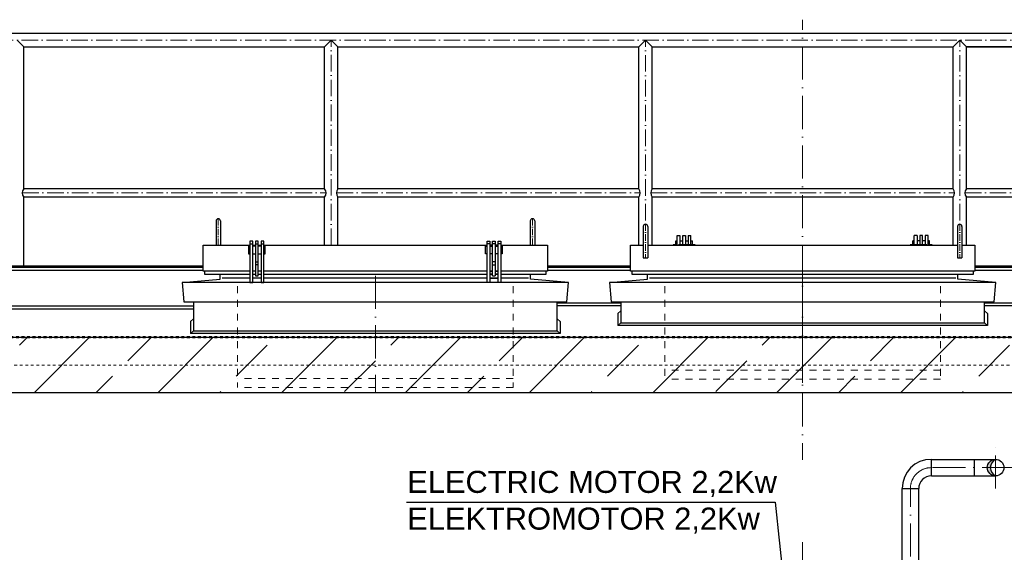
# Model space of a CAD drawing. Header units: millimetres. Extents: x -48448 to 452754, y -13941 to 17062.
# Tile 42 of 256: x -17399 to -13826, y 5422 to 7357. Entities that reach past the tile are written whole.
import ezdxf

# ---------------------------------------------------------------- set-up
doc = ezdxf.new("R2010")
doc.units = ezdxf.units.MM
doc.linetypes.add('ACAD_ISO10W100', pattern=[18, 12, -3, 0, -3])
doc.linetypes.add('JIS_02_1.0', pattern=[2, 1, -1])
doc.layers.add('Beschriftung', color=7, linetype='Continuous')
doc.styles.add('LBB3.5M1000', font='isocp.shx', dxfattribs={"height": 3.5})

msp = doc.modelspace()

# ---------------------------------------------------------------- hatches: boundary and pattern name
at = {"lineweight": 13}
h = msp.add_hatch(dxfattribs=at)
h.set_pattern_fill('ANSI33', color=256, scale=50, style=0)
h.paths.add_polyline_path([(-11265.163, 6002.031), (-11265.163, 6202.135), (-18598.113, 6202.135), (-18608.113, 6212.135), (-18608.113, 6342.135), (-18618.113, 6352.135), (-18798.113, 6352.135), (-18808.113, 6342.135), (-18808.113, 6012.031), (-18798.113, 6002.031), (-18758.113, 6002.031), (-18718.113, 6042.031), (-18718.113, 6002.031)])
h.paths.add_polyline_path([(-10951.063, 6097.083), (-11051.063, 6097.083), (-11051.063, 6002.031), (-10398.113, 6002.031), (-10398.113, 6042.031), (-10358.113, 6002.031), (-10318.113, 6002.031), (-10308.113, 6012.031), (-10308.113, 6342.135), (-10318.113, 6352.135), (-10498.113, 6352.135), (-10508.113, 6342.135), (-10508.113, 6212.135), (-10518.113, 6202.135), (-11051.063, 6202.135), (-11051.063, 6107.083), (-10951.063, 6107.083)])
h = msp.add_hatch(color=256)
h.dxf.hatch_style = 1
h.paths.add_polyline_path([(-13858.113, 5759.92, 0.41421356), (-13888.263, 5729.77), (-13877.15, 5729.77, -0.28928987)])
h.paths.add_polyline_path([(-13877.15, 5729.77), (-13888.263, 5729.77, 0.41421356), (-13858.113, 5699.62, -0.28928987)])

# ---------------------------------------------------------------- linework, layer by layer
at = {"linetype": 'ACAD_ISO10W100', "lineweight": 18, "ltscale": 10}
for p, q in [((-14558.41, 4978.402), (-14558.41, 7356.571)), ((-13858.113, 5653.573), (-13858.113, 5805.968)), ((-13786.514, 5729.77), (-14091.113, 5729.77)), ((-14167.113, 3605.77), (-14167.113, 5653.77))]:
    msp.add_line(p, q, dxfattribs=at)
for p, q in [((-10158.113, 7306.571), (-18958.113, 7306.571)), ((-17408.113, 7282.421), (-17383.963, 7258.271)), ((-17383.963, 7258.271), (-16292.263, 7258.271)), ((-17383.963, 6742.371), (-17383.963, 7258.271)), ((-16292.263, 7258.271), (-16268.113, 7282.421)), ((-16292.263, 6742.371), (-16292.263, 7258.271)), ((-16268.113, 7282.421), (-16243.963, 7258.271)), ((-16243.963, 7258.271), (-15152.263, 7258.271)), ((-16243.963, 6742.371), (-16243.963, 7258.271)), ((-15152.263, 7258.271), (-15128.113, 7282.421)), ((-15152.263, 6742.371), (-15152.263, 7258.271)), ((-15128.113, 7282.421), (-15103.963, 7258.271)), ((-15103.963, 7258.271), (-14012.263, 7258.271)), ((-15103.963, 6742.371), (-15103.963, 7258.271)), ((-14012.263, 7258.271), (-13988.113, 7282.421)), ((-14012.263, 6742.371), (-14012.263, 7258.271)), ((-13988.113, 7282.421), (-13963.963, 7258.271)), ((-13963.963, 7258.271), (-12872.263, 7258.271)), ((-12872.263, 7258.271), (-13963.963, 7258.271)), ((-13963.963, 6742.371), (-13963.963, 7258.271)), ((-16292.263, 6742.371), (-17383.963, 6742.371)), ((-15152.263, 6742.371), (-16243.963, 6742.371)), ((-14012.263, 6742.371), (-15103.963, 6742.371)), ((-12872.263, 6742.371), (-13963.963, 6742.371)), ((-17383.963, 6463.112), (-17383.963, 6712.471)), ((-16292.263, 6712.471), (-17383.963, 6712.471)), ((-16292.263, 6537.731), (-16292.263, 6712.471)), ((-16243.963, 6537.731), (-16243.963, 6712.471)), ((-15152.263, 6712.471), (-16243.963, 6712.471)), ((-15152.263, 6537.731), (-15152.263, 6712.471)), ((-15103.963, 6537.731), (-15103.963, 6712.471)), ((-14012.263, 6712.471), (-15103.963, 6712.471)), ((-14012.263, 6537.731), (-14012.263, 6712.471)), ((-13963.963, 6537.731), (-13963.963, 6712.471)), ((-12872.263, 6712.471), (-13963.963, 6712.471)), ((-16686.113, 6625.551), (-16686.113, 6537.731)), ((-16670.113, 6625.551), (-16670.113, 6537.731)), ((-15546.113, 6625.551), (-15546.113, 6537.731)), ((-15530.113, 6625.551), (-15530.113, 6537.731)), ((-15136.113, 6605.528), (-15136.113, 6492.155)), ((-15120.113, 6605.528), (-15120.113, 6492.155)), ((-13996.113, 6605.528), (-13996.113, 6492.155)), ((-13980.113, 6605.528), (-13980.113, 6492.155)), ((-16563.113, 6542.779), (-16553.113, 6542.779)), ((-16543.113, 6542.779), (-16533.113, 6542.779)), ((-16523.113, 6542.779), (-16513.113, 6542.779)), ((-15693.113, 6542.779), (-15703.113, 6542.779)), ((-15673.113, 6542.779), (-15683.113, 6542.779)), ((-15653.113, 6542.779), (-15663.113, 6542.779)), ((-15018.113, 6553.779), (-15013.113, 6553.779)), ((-15018.113, 6537.731), (-15018.113, 6553.779)), ((-15013.113, 6537.731), (-15013.113, 6572.779)), ((-15013.113, 6572.779), (-15003.113, 6572.779)), ((-15003.113, 6572.779), (-15003.113, 6537.731)), ((-15003.113, 6553.779), (-14993.113, 6553.779)), ((-14993.113, 6537.731), (-14993.113, 6572.779)), ((-14993.113, 6572.779), (-14983.113, 6572.779)), ((-14983.113, 6572.779), (-14983.113, 6537.731)), ((-14983.113, 6553.779), (-14973.113, 6553.779)), ((-14973.113, 6572.779), (-14973.113, 6537.731)), ((-14973.113, 6572.779), (-14963.113, 6572.779)), ((-14963.113, 6537.731), (-14963.113, 6572.779)), ((-14963.113, 6553.779), (-14958.113, 6553.779)), ((-14958.113, 6537.731), (-14958.113, 6553.779)), ((-14153.113, 6553.779), (-14158.113, 6553.779)), ((-14158.113, 6537.731), (-14158.113, 6553.779)), ((-14153.113, 6537.731), (-14153.113, 6572.779)), ((-14143.113, 6572.779), (-14153.113, 6572.779)), ((-14143.113, 6572.779), (-14143.113, 6537.731)), ((-14133.113, 6553.779), (-14143.113, 6553.779)), ((-14133.113, 6572.779), (-14133.113, 6537.731)), ((-14123.113, 6572.779), (-14133.113, 6572.779)), ((-14123.113, 6537.731), (-14123.113, 6572.779)), ((-14113.113, 6553.779), (-14123.113, 6553.779)), ((-14113.113, 6572.779), (-14113.113, 6537.731)), ((-14103.113, 6572.779), (-14113.113, 6572.779)), ((-14103.113, 6537.731), (-14103.113, 6572.779)), ((-14098.113, 6553.779), (-14103.113, 6553.779)), ((-14098.113, 6537.731), (-14098.113, 6553.779)), ((-16543.113, 6476.66), (-16533.113, 6476.66)), ((-16533.113, 6466.66), (-16543.113, 6466.66)), ((-15673.113, 6476.66), (-15683.113, 6476.66)), ((-15683.113, 6466.66), (-15673.113, 6466.66)), ((-17488.113, 6463.112), (-16733.113, 6463.112)), ((-17488.113, 6457.311), (-16733.113, 6457.311)), ((-17488.113, 6447.119), (-16733.113, 6447.119)), ((-16671.088, 6413.665), (-16671.088, 6432.779)), ((-15545.138, 6413.665), (-15545.138, 6432.779)), ((-15483.113, 6463.112), (-15183.113, 6463.112)), ((-15483.113, 6457.311), (-15183.113, 6457.311)), ((-15483.113, 6447.119), (-15183.113, 6447.119)), ((-15121.088, 6413.665), (-15121.088, 6432.779)), ((-13995.138, 6413.665), (-13995.138, 6432.779)), ((-13933.113, 6463.112), (-13633.113, 6463.112)), ((-13933.113, 6457.311), (-13633.113, 6457.311)), ((-13933.113, 6447.119), (-13633.113, 6447.119)), ((-16808.611, 6402.204), (-16671.088, 6413.665)), ((-16563.113, 6417.521), (-16663.604, 6417.521)), ((-16523.113, 6417.521), (-16553.113, 6417.521)), ((-15703.113, 6417.521), (-16513.113, 6417.521)), ((-15663.113, 6417.521), (-15693.113, 6417.521)), ((-15693.113, 6417.521), (-15663.113, 6417.521)), ((-15552.621, 6417.521), (-15653.113, 6417.521)), ((-15407.614, 6402.204), (-15545.138, 6413.665)), ((-15258.611, 6402.204), (-15121.088, 6413.665)), ((-14002.621, 6417.521), (-15113.604, 6417.521)), ((-13857.614, 6402.204), (-13995.138, 6413.665)), ((-15218.113, 6327.354), (-15448.113, 6327.354)), ((-13668.113, 6327.354), (-13898.113, 6327.354)), ((-17488.113, 6316.904), (-16768.113, 6316.904)), ((-17488.113, 6306.571), (-16768.113, 6306.571)), ((-15218.113, 6317.037), (-15448.113, 6317.037)), ((-15218.113, 6299.346), (-15228.43, 6289.029)), ((-15228.43, 6289.029), (-15228.43, 6245.819)), ((-13668.113, 6317.037), (-13898.113, 6317.037)), ((-13898.113, 6299.346), (-13887.796, 6289.029)), ((-13887.796, 6289.029), (-13887.796, 6245.819)), ((-16768.113, 6270.311), (-16778.43, 6259.993)), ((-16778.43, 6259.993), (-16778.43, 6216.784)), ((-15448.113, 6270.311), (-15437.796, 6259.993)), ((-15437.796, 6259.993), (-15437.796, 6216.784)), ((-15218.113, 6256.137), (-15228.43, 6245.819)), ((-13898.113, 6256.137), (-13887.796, 6245.819)), ((-16768.113, 6227.102), (-16778.43, 6216.784)), ((-15437.796, 6216.784), (-16778.43, 6216.784)), ((-15448.113, 6227.102), (-15437.796, 6216.784)), ((-13887.796, 6245.819), (-15228.43, 6245.819)), ((-11265.163, 6202.135), (-18598.113, 6202.135)), ((-11265.163, 6002.031), (-18718.113, 6002.031))]:
    msp.add_line(p, q)
at = {"linetype": 'ACAD_ISO10W100', "lineweight": 18, "ltscale": 5}
for p, q in [((-10123.963, 7282.421), (-18992.263, 7282.421)), ((-16268.113, 6537.731), (-16268.113, 7282.421)), ((-15128.113, 6627.286), (-15128.113, 7282.421)), ((-13988.113, 6627.286), (-13988.113, 7282.421)), ((-17389.147, 6727.421), (-16287.079, 6727.421)), ((-16249.147, 6727.421), (-15147.079, 6727.421)), ((-15109.147, 6727.421), (-14007.079, 6727.421)), ((-13969.147, 6727.421), (-12867.079, 6727.421))]:
    msp.add_line(p, q, dxfattribs=at)
at = {"linetype": 'ACAD_ISO10W100', "lineweight": 18, "ltscale": 2}
for p, q in [((-16678.113, 6633.551), (-16678.113, 6532.731)), ((-15538.113, 6633.551), (-15538.113, 6532.731)), ((-15128.113, 6613.528), (-15128.113, 6491.517)), ((-13988.113, 6613.528), (-13988.113, 6491.517)), ((-14948.113, 6540.279), (-15028.113, 6540.279)), ((-14168.113, 6540.279), (-14088.113, 6540.279))]:
    msp.add_line(p, q, dxfattribs=at)
at = {"linetype": 'ACAD_ISO10W100', "lineweight": 9, "ltscale": 10}
for p, q in [((-16108.113, 6426.79), (-16108.113, 6000.927)), ((-14558.113, 6426.79), (-14558.113, 6037.213))]:
    msp.add_line(p, q, dxfattribs=at)
at = {"linetype": 'JIS_02_1.0', "lineweight": 9, "ltscale": 25}
for p, q in [((-16608.113, 6388.716), (-16608.113, 6021.091)), ((-15608.113, 6388.716), (-15608.113, 6021.091)), ((-15058.113, 6388.716), (-15058.113, 6051.189)), ((-14058.113, 6388.716), (-14058.113, 6051.189)), ((-14058.113, 6083.451), (-15058.113, 6083.451)), ((-15608.113, 6053.352), (-16608.113, 6053.352)), ((-14058.113, 6051.189), (-15058.113, 6051.189)), ((-15608.113, 6021.091), (-16608.113, 6021.091))]:
    msp.add_line(p, q, dxfattribs=at)
at = {"linetype": 'JIS_02_1.0', "lineweight": 50, "ltscale": 10}
msp.add_line((-10521.779, 6204.135), (-18594.447, 6204.135), dxfattribs=at)
at = {"linetype": 'JIS_02_1.0', "lineweight": 18, "ltscale": 10}
msp.add_line((-18458.113, 6102.041), (-10658.113, 6102.041), dxfattribs=at)
at = {"linetype": 'Continuous', "lineweight": -2, "ltscale": 10}
for p, q in [((-14091.113, 5699.62), (-14091.113, 5759.92)), ((-14091.113, 5759.92), (-13934.113, 5759.92)), ((-13934.113, 5699.62), (-13934.113, 5759.92)), ((-13934.113, 5759.92), (-13858.113, 5759.92)), ((-14091.113, 5699.62), (-13934.113, 5699.62)), ((-13934.113, 5699.62), (-13858.113, 5699.62)), ((-14197.263, 5653.77), (-14136.963, 5653.77)), ((-14197.263, 4599.77), (-14197.263, 5653.77)), ((-14136.963, 4599.77), (-14136.963, 5653.77))]:
    msp.add_line(p, q, dxfattribs=at)
for points in [[(-16563.113, 6442.779), (-16733.113, 6442.779), (-16733.113, 6537.731), (-16563.113, 6537.731)], [(-16553.113, 6537.731), (-16543.113, 6537.731)], [(-16533.113, 6426.779), (-16533.113, 6552.779), (-16543.113, 6552.779), (-16543.113, 6426.779)], [(-16533.113, 6537.731), (-16523.113, 6537.731)], [(-16513.113, 6537.731), (-15703.113, 6537.731)], [(-15693.113, 6537.731), (-15683.113, 6537.731)], [(-15683.113, 6537.731), (-15693.113, 6537.731)], [(-15683.113, 6426.779), (-15683.113, 6552.779), (-15673.113, 6552.779), (-15673.113, 6426.779)], [(-15673.113, 6537.731), (-15663.113, 6537.731)], [(-15663.113, 6537.731), (-15673.113, 6537.731)], [(-15653.113, 6537.731), (-15483.113, 6537.731), (-15483.113, 6442.779), (-15653.113, 6442.779)], [(-13980.113, 6537.731), (-13933.113, 6537.731), (-13933.113, 6442.779), (-15183.113, 6442.779), (-15183.113, 6537.731), (-15136.113, 6537.731)], [(-15120.113, 6537.731), (-13996.113, 6537.731)], [(-16563.113, 6533.779), (-16568.113, 6533.779), (-16568.113, 6506.779), (-16563.113, 6506.779)], [(-16543.113, 6533.779), (-16553.113, 6533.779)], [(-16553.113, 6506.779), (-16543.113, 6506.779)], [(-16523.113, 6533.779), (-16533.113, 6533.779)], [(-16533.113, 6506.779), (-16523.113, 6506.779)], [(-16513.113, 6506.779), (-16508.113, 6506.779), (-16508.113, 6533.779), (-16513.113, 6533.779)], [(-15703.113, 6506.779), (-15708.113, 6506.779), (-15708.113, 6533.779), (-15703.113, 6533.779)], [(-15693.113, 6533.779), (-15683.113, 6533.779)], [(-15683.113, 6506.779), (-15693.113, 6506.779)], [(-15673.113, 6533.779), (-15663.113, 6533.779)], [(-15663.113, 6506.779), (-15673.113, 6506.779)], [(-15653.113, 6533.779), (-15648.113, 6533.779), (-15648.113, 6506.779), (-15653.113, 6506.779)], [(-16563.113, 6442.779), (-16728.113, 6442.779), (-16728.113, 6432.779), (-16563.113, 6432.779)], [(-16543.113, 6442.779), (-16553.113, 6442.779)], [(-16543.113, 6442.779), (-16553.113, 6442.779)], [(-16553.113, 6432.779), (-16543.113, 6432.779)], [(-16523.113, 6442.779), (-16533.113, 6442.779)], [(-16523.113, 6442.779), (-16533.113, 6442.779)], [(-16533.113, 6432.779), (-16523.113, 6432.779)], [(-15703.113, 6442.779), (-16513.113, 6442.779)], [(-15703.113, 6442.779), (-16513.113, 6442.779)], [(-16513.113, 6432.779), (-15703.113, 6432.779)], [(-15683.113, 6442.779), (-15693.113, 6442.779)], [(-15683.113, 6442.779), (-15693.113, 6442.779)], [(-15693.113, 6442.779), (-15683.113, 6442.779)], [(-15693.113, 6442.779), (-15683.113, 6442.779)], [(-15693.113, 6432.779), (-15683.113, 6432.779)], [(-15683.113, 6432.779), (-15693.113, 6432.779)], [(-15663.113, 6442.779), (-15673.113, 6442.779)], [(-15663.113, 6442.779), (-15673.113, 6442.779)], [(-15673.113, 6442.779), (-15663.113, 6442.779)], [(-15673.113, 6442.779), (-15663.113, 6442.779)], [(-15673.113, 6432.779), (-15663.113, 6432.779)], [(-15663.113, 6432.779), (-15673.113, 6432.779)], [(-15653.113, 6432.779), (-15488.113, 6432.779), (-15488.113, 6442.779), (-15653.113, 6442.779)], [(-16543.113, 6426.779), (-16543.113, 6426.779), (-16533.113, 6426.779), (-16533.113, 6426.779)], [(-15683.113, 6426.779), (-15683.113, 6426.779), (-15673.113, 6426.779), (-15673.113, 6426.779)], [(-16768.113, 6332.446), (-16768.113, 6227.102), (-15448.113, 6227.102), (-15448.113, 6332.446)], [(-15218.113, 6332.446), (-15218.113, 6256.137), (-13898.113, 6256.137), (-13898.113, 6332.446)]]:
    msp.add_lwpolyline(points)
for points in [[(-16563.113, 6402.204), (-16553.113, 6402.204), (-16553.113, 6552.779), (-16563.113, 6552.779)], [(-16523.113, 6402.204), (-16513.113, 6402.204), (-16513.113, 6552.779), (-16523.113, 6552.779)], [(-15693.113, 6402.204), (-15703.113, 6402.204), (-15703.113, 6552.779), (-15693.113, 6552.779)], [(-15653.113, 6402.204), (-15663.113, 6402.204), (-15663.113, 6552.779), (-15653.113, 6552.779)], [(-13938.113, 6442.779), (-15178.113, 6442.779), (-15178.113, 6432.779), (-13938.113, 6432.779)], [(-16802.798, 6332.446), (-15413.427, 6332.446), (-15407.614, 6402.204), (-16808.611, 6402.204)], [(-15252.798, 6332.446), (-13863.427, 6332.446), (-13857.614, 6402.204), (-15258.611, 6402.204)]]:
    msp.add_lwpolyline(points, close=True)
msp.add_circle((-13858.113, 5729.77), 30.15, dxfattribs=at)
for centre, radius, start, end in [((-17364.997, 6727.421), 24.15, 141.75338, 218.24662), ((-16311.229, 6727.421), 24.15, 321.75338, 38.24662), ((-16224.997, 6727.421), 24.15, 141.75338, 218.24662), ((-15171.229, 6727.421), 24.15, 321.75338, 38.24662), ((-15084.997, 6727.421), 24.15, 141.75338, 218.24662), ((-14031.229, 6727.421), 24.15, 321.75338, 38.24662), ((-13944.997, 6727.421), 24.15, 141.75338, 218.24662), ((-16678.113, 6625.551), 8, 0, 180), ((-15538.113, 6625.551), 8, 0, 180), ((-15128.113, 6605.528), 8, 0, 180), ((-13988.113, 6605.528), 8, 0, 180), ((-15128.113, 6541.996), 50.479, 260.881168, 279.118832), ((-13988.113, 6541.996), 50.479, 260.881168, 279.118832)]:
    msp.add_arc(centre, radius, start, end)
for centre, radius, start, end in [((-14091.113, 5653.77), 106.15, 90, 180), ((-13843.757, 5729.77), 33.393, 115.461517, 244.538483), ((-14091.113, 5653.77), 45.85, 90, 180)]:
    msp.add_arc(centre, radius, start, end, dxfattribs=at)
at = {"linetype": 'ACAD_ISO10W100', "lineweight": 18, "ltscale": 10}
msp.add_arc((-14091.113, 5653.77), 76, 90, 180, dxfattribs=at)

# ---------------------------------------------------------------- next in the draw order: texts
at = {"layer": 'Beschriftung', "insert": (-15992.433, 5718.053), "char_height": 80, "width": 1397.41521, "attachment_point": 1, "style": 'LBB3.5M1000', "bg_fill": 2}
msp.add_mtext('{\\fArial|b0|i0|c0|p34;\\C256;ELECTRIC MOTOR 2,2Kw\\PELEKTROMOTOR 2,2Kw}', dxfattribs=at)

# ---------------------------------------------------------------- next in the draw order: linework, layer by layer
at = {"layer": 'Beschriftung'}
for p, q in [((-15995.049, 5604.761), (-14657.258, 5604.761)), ((-14657.258, 5604.761), (-14521.885, 4319.824))]:
    msp.add_line(p, q, dxfattribs=at)

doc.saveas('drawing.dxf')
